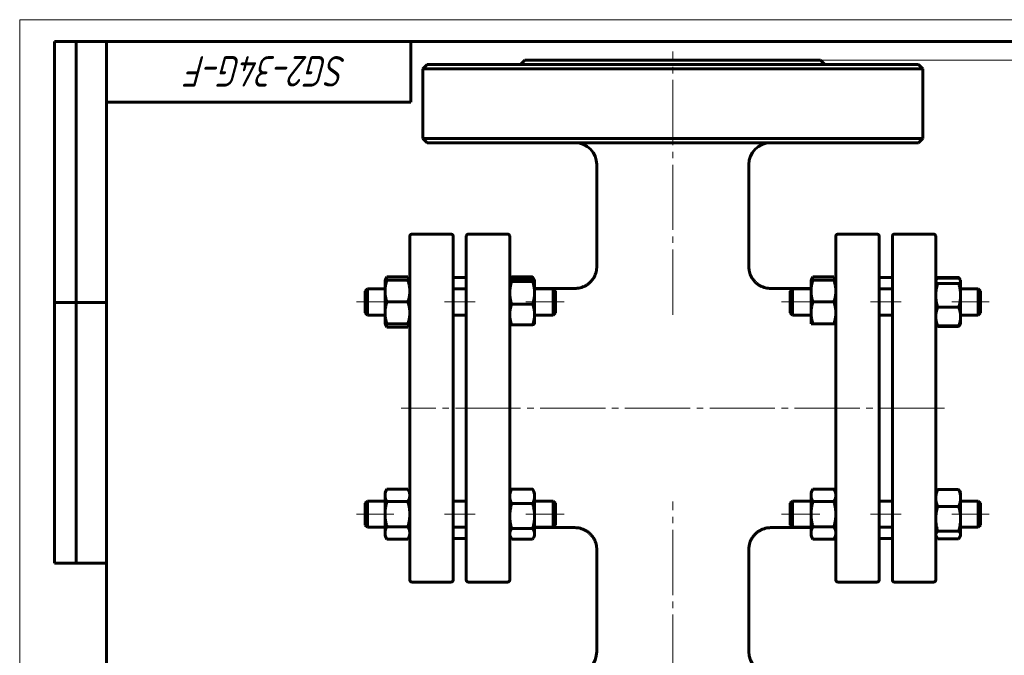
# Model space of a CAD drawing. Header units: millimetres. Extents: x 0 to 420, y 0 to 297.
# Tile 4 of 5: x 0 to 226, y 151 to 297. Entities that reach past the tile are written whole.
import ezdxf

# ---------------------------------------------------------------- set-up
doc = ezdxf.new("R2010")
doc.units = ezdxf.units.MM
for name, pattern in [('K5LT_AXLED', [19.5, 15, -1.5, 1.5, -1.5]), ('K5LT_BASIC', [0]), ('K5LT_THIN', [0])]:
    doc.linetypes.add(name, pattern=pattern)
doc.layers.add('Системный слой', color=7, linetype='Continuous')
doc.layers.add('Системный слой (1)', color=7, linetype='Continuous', true_color=0x6c6c6c)
doc.styles.add('KDIMTEXTSTYLE', font='GOST_AU.SHX', dxfattribs={"width": 0.96, "oblique": 15, "height": 5})
doc.styles.add('KTEXTSTYLE', font='GOST_AU.SHX', dxfattribs={"width": 0.96, "height": 5})
doc.dimstyles.new('KDIMSTYLE (1.00)', dxfattribs={"dimtxt": 5, "dimasz": 1, "dimexe": 2, "dimexo": 0, "dimgap": 1, "dimtad": 1, "dimtxsty": 'KDIMTEXTSTYLE', "dimsah": 1, "dimcen": 0, "dimdle": 1, "dimadec": 0, "dimazin": 0, "dimtfac": 0.667, "dimtmove": 0, "dimatfit": 3, "dimfxl": 1, "dimtvp": 1, "dimtolj": 1, "dimtzin": 0, "dimarcsym": 0})

# ---------------------------------------------------------------- blocks, each defined once
blk = doc.blocks.new('U0')
at = {"layer": 'Системный слой (1)', "linetype": 'K5LT_BASIC', "lineweight": 60}
for p, q in [((118.44, 180.2), (127.74, 180.2)), ((172.74, 180.2), (182.04, 180.2))]:
    blk.add_line(p, q, dxfattribs=at)
blk = doc.blocks.new('U1')
at = {"layer": 'Системный слой (1)', "linetype": 'K5LT_BASIC', "lineweight": 60}
for p, q in [((113.18, 237.85), (113.08, 237.64)), ((113, 237.44), (112.92, 237.24)), ((113.08, 237.64), (113, 237.44))]:
    blk.add_line(p, q, dxfattribs=at)
blk = doc.blocks.new('U2')
at = {"layer": 'Системный слой (1)', "linetype": 'K5LT_BASIC', "lineweight": 60}
for p, q in [((118.09, 237.64), (117.99, 237.85)), ((118.17, 237.44), (118.09, 237.64)), ((118.25, 237.24), (118.17, 237.44))]:
    blk.add_line(p, q, dxfattribs=at)
blk = doc.blocks.new('U3')
at = {"layer": 'Системный слой (1)', "linetype": 'K5LT_BASIC', "lineweight": 60}
for p, q in [((84.14, 227.1), (84.22, 226.85)), ((84.22, 226.85), (84.34, 226.6)), ((84.34, 226.6), (84.48, 226.33))]:
    blk.add_line(p, q, dxfattribs=at)
blk = doc.blocks.new('U4')
at = {"layer": 'Системный слой (1)', "linetype": 'K5LT_BASIC', "lineweight": 60}
for p, q in [((84.48, 237.87), (84.34, 237.6)), ((84.22, 237.35), (84.14, 237.1)), ((84.34, 237.6), (84.22, 237.35))]:
    blk.add_line(p, q, dxfattribs=at)
blk = doc.blocks.new('U5')
at = {"layer": 'Системный слой (1)', "linetype": 'K5LT_BASIC', "lineweight": 60}
for p, q in [((89.29, 226.33), (89.43, 226.6)), ((89.43, 226.6), (89.55, 226.85)), ((89.55, 226.85), (89.63, 227.1))]:
    blk.add_line(p, q, dxfattribs=at)
blk = doc.blocks.new('U6')
at = {"layer": 'Системный слой (1)', "linetype": 'K5LT_BASIC', "lineweight": 60}
for p, q in [((89.43, 237.6), (89.29, 237.87)), ((89.55, 237.35), (89.43, 237.6)), ((89.63, 237.1), (89.55, 237.35))]:
    blk.add_line(p, q, dxfattribs=at)
blk = doc.blocks.new('U7')
at = {"layer": 'Системный слой (1)', "linetype": 'K5LT_BASIC', "lineweight": 60}
for p, q in [((117.99, 177.56), (118.04, 177.64)), ((118.04, 177.64), (118.09, 177.72)), ((118.09, 177.72), (118.14, 177.8)), ((118.14, 177.8), (118.31, 178.13)), ((118.31, 178.13), (118.4, 178.46)), ((118.4, 178.46), (118.44, 178.77))]:
    blk.add_line(p, q, dxfattribs=at)
blk = doc.blocks.new('U8')
at = {"layer": 'Системный слой (1)', "linetype": 'K5LT_BASIC', "lineweight": 60}
for p, q in [((112.74, 178.77), (112.77, 178.46)), ((112.77, 178.46), (112.87, 178.13)), ((112.87, 178.13), (113.03, 177.8)), ((113.03, 177.8), (113.08, 177.72)), ((113.08, 177.72), (113.13, 177.64)), ((113.13, 177.64), (113.18, 177.56))]:
    blk.add_line(p, q, dxfattribs=at)
blk = doc.blocks.new('U9')
at = {"layer": 'Системный слой (1)', "linetype": 'K5LT_BASIC', "lineweight": 60}
for p, q in [((211.13, 237.6), (211.1, 237.54)), ((211.15, 237.67), (211.13, 237.6)), ((211.18, 237.74), (211.15, 237.67))]:
    blk.add_line(p, q, dxfattribs=at)
blk = doc.blocks.new('U10')
at = {"layer": 'Системный слой (1)', "linetype": 'K5LT_BASIC', "lineweight": 60}
for p, q in [((210.84, 226.93), (210.85, 226.9)), ((210.85, 226.9), (210.86, 226.88)), ((210.86, 226.88), (210.88, 226.85)), ((210.88, 226.85), (210.96, 226.73)), ((210.96, 226.73), (211.06, 226.6)), ((211.06, 226.6), (211.18, 226.46))]:
    blk.add_line(p, q, dxfattribs=at)
blk = doc.blocks.new('U11')
at = {"layer": 'Системный слой (1)', "linetype": 'K5LT_BASIC', "lineweight": 60}
for p, q in [((215.99, 226.46), (216.11, 226.6)), ((216.11, 226.6), (216.21, 226.73)), ((216.21, 226.73), (216.29, 226.85)), ((216.29, 226.85), (216.31, 226.88)), ((216.31, 226.88), (216.32, 226.9)), ((216.32, 226.9), (216.33, 226.93))]:
    blk.add_line(p, q, dxfattribs=at)
blk = doc.blocks.new('U12')
at = {"layer": 'Системный слой (1)', "linetype": 'K5LT_BASIC', "lineweight": 60}
for p, q in [((216.02, 237.67), (215.99, 237.74)), ((216.05, 237.6), (216.02, 237.67)), ((216.07, 237.54), (216.05, 237.6))]:
    blk.add_line(p, q, dxfattribs=at)
blk = doc.blocks.new('U13')
at = {"layer": 'Системный слой (1)', "linetype": 'K5LT_BASIC', "lineweight": 60}
for p, q in [((215.99, 177.67), (216.11, 177.81)), ((216.11, 177.81), (216.21, 177.94)), ((216.21, 177.94), (216.29, 178.06)), ((216.29, 178.06), (216.37, 178.22)), ((216.37, 178.22), (216.42, 178.38)), ((216.42, 178.38), (216.44, 178.54))]:
    blk.add_line(p, q, dxfattribs=at)
blk = doc.blocks.new('U14')
at = {"layer": 'Системный слой (1)', "linetype": 'K5LT_BASIC', "lineweight": 60}
for p, q in [((210.74, 178.54), (210.75, 178.38)), ((210.75, 178.38), (210.8, 178.22)), ((210.8, 178.22), (210.88, 178.06)), ((210.88, 178.06), (210.96, 177.94)), ((210.96, 177.94), (211.06, 177.81)), ((211.06, 177.81), (211.18, 177.67))]:
    blk.add_line(p, q, dxfattribs=at)
blk = doc.blocks.new('U15')
at = {"layer": 'Системный слой (1)', "linetype": 'K5LT_BASIC', "lineweight": 60}
for p, q in [((216.15, 237.47), (215.99, 237.6)), ((216.28, 237.34), (216.15, 237.47)), ((216.37, 237.22), (216.28, 237.34)), ((216.4, 237.14), (216.37, 237.22)), ((216.43, 237.06), (216.4, 237.14)), ((216.44, 236.98), (216.43, 237.06))]:
    blk.add_line(p, q, dxfattribs=at)
blk = doc.blocks.new('U16')
at = {"layer": 'Системный слой (1)', "linetype": 'K5LT_BASIC', "lineweight": 60}
for p, q in [((210.77, 237.14), (210.74, 237.06)), ((210.74, 237.06), (210.74, 236.98)), ((210.8, 237.22), (210.77, 237.14)), ((210.89, 237.34), (210.8, 237.22)), ((211.02, 237.47), (210.89, 237.34)), ((211.18, 237.6), (211.02, 237.47))]:
    blk.add_line(p, q, dxfattribs=at)
blk = doc.blocks.new('U17')
at = {"layer": 'Системный слой (1)', "linetype": 'K5LT_BASIC', "lineweight": 60}
for p, q in [((118.44, 235.2), (127.74, 235.2)), ((172.74, 235.2), (182.04, 235.2))]:
    blk.add_line(p, q, dxfattribs=at)
blk = doc.blocks.new('U18')
at = {"layer": 'Системный слой (1)', "linetype": 'K5LT_BASIC', "lineweight": 60}
for p, q in [((182.48, 237.87), (182.34, 237.6)), ((182.22, 237.35), (182.14, 237.1)), ((182.34, 237.6), (182.22, 237.35))]:
    blk.add_line(p, q, dxfattribs=at)
blk = doc.blocks.new('U19')
at = {"layer": 'Системный слой (1)', "linetype": 'K5LT_BASIC', "lineweight": 60}
for p, q in [((187.43, 237.6), (187.29, 237.87)), ((187.55, 237.35), (187.43, 237.6)), ((187.63, 237.1), (187.55, 237.35))]:
    blk.add_line(p, q, dxfattribs=at)
blk = doc.blocks.new('U20')
at = {"layer": 'Системный слой (1)', "linetype": 'K5LT_BASIC', "lineweight": 60}
for p, q in [((118.21, 237.26), (117.99, 237.34)), ((118.35, 237.19), (118.21, 237.26)), ((118.42, 237.12), (118.35, 237.19)), ((118.43, 237.11), (118.42, 237.12)), ((118.43, 237.09), (118.43, 237.11)), ((118.44, 237.08), (118.43, 237.09))]:
    blk.add_line(p, q, dxfattribs=at)
blk = doc.blocks.new('U21')
at = {"layer": 'Системный слой (1)', "linetype": 'K5LT_BASIC', "lineweight": 60}
for p, q in [((112.75, 237.12), (112.74, 237.11)), ((112.74, 237.11), (112.74, 237.09)), ((112.74, 237.09), (112.74, 237.08)), ((112.82, 237.19), (112.75, 237.12)), ((112.96, 237.26), (112.82, 237.19)), ((113.18, 237.34), (112.96, 237.26))]:
    blk.add_line(p, q, dxfattribs=at)
blk = doc.blocks.new('D0')
at = {"layer": 'Системный слой (1)'}
for points in [[(251.71, 282.7), (251.05, 287.7), (250.39, 282.7), (251.05, 283.2)], [(251.05, 127.7), (251.71, 132.7), (251.05, 132.2), (250.39, 132.7)]]:
    blk.add_hatch(color=256, dxfattribs=at).paths.add_polyline_path(points)
at = {"layer": 'Системный слой (1)', "linetype": 'K5LT_THIN', "lineweight": 18}
for p, q in [((150.24, 287.7), (253.05, 287.7)), ((250.39, 282.7), (251.05, 287.7)), ((251.05, 287.7), (251.71, 282.7)), ((251.05, 283.2), (250.39, 282.7)), ((251.71, 282.7), (251.05, 283.2)), ((251.05, 127.7), (250.39, 132.7)), ((250.39, 132.7), (251.05, 132.2)), ((251.05, 132.2), (251.71, 132.7)), ((251.71, 132.7), (251.05, 127.7)), ((150.24, 127.7), (253.05, 127.7))]:
    blk.add_line(p, q, dxfattribs=at)
blk.add_wipeout([(250.05, 202.49), (242.67, 202.49), (242.67, 212.5), (250.05, 212.5)]).dxf.layer = 'Системный слой (1)'
blk.add_line((251.05, 287.7), (251.05, 127.7), dxfattribs=at)
at = {"layer": 'Системный слой (1)', "insert": (243.46, 202.49), "char_height": 5, "attachment_point": 1, "rotation": 90, "style": 'KTEXTSTYLE'}
blk.add_mtext('\\H5.0;\\W1.000;\\Q15;\\Q15;\\W0.960;160', dxfattribs=at)
blk = doc.blocks.new('KDIMARROW_01')
at = {"layer": 'Системный слой'}
blk.add_hatch(color=0, dxfattribs=at).paths.add_polyline_path([(-5, -0.66), (0, 0), (-5, 0.66), (-4.5, 0)])
at = {"layer": 'Системный слой', "color": 0, "linetype": 'K5LT_THIN', "lineweight": 18}
for p, q in [((-4.5, 0), (-5, 0.66)), ((-5, 0.66), (0, 0)), ((0, 0), (-5, -0.66)), ((-5, -0.66), (-4.5, 0))]:
    blk.add_line(p, q, dxfattribs=at)
at = {"layer": 'Системный слой (1)', "color": 0, "linetype": 'K5LT_THIN', "lineweight": 18}
blk.add_line((323.52, 207.7), (322.52, 207.7), dxfattribs=at)
blk = doc.blocks.new('U68')
at = {"linetype": 'K5LT_THIN', "lineweight": 18}
for p, q in [((0, 0), (0, 297)), ((0, 297), (420, 297))]:
    blk.add_line(p, q, dxfattribs=at)
at = {"linetype": 'K5LT_BASIC', "lineweight": 60}
for p, q in [((8, 172), (8, 292)), ((20, 292), (8, 292)), ((13, 172), (13, 292)), ((20, 5), (20, 292)), ((20, 292), (415, 292)), ((90, 292), (90, 278)), ((90, 278), (20, 278)), ((20, 232), (8, 232)), ((20, 172), (8, 172))]:
    blk.add_line(p, q, dxfattribs=at)
at = {"insert": (75.26, 281.64), "char_height": 7, "attachment_point": 1, "rotation": 180, "style": 'KTEXTSTYLE'}
blk.add_mtext('\\H5.0;\\W1.000;\\Q15;\\Q15;\\W0.960;\\H7.00;SG2-34G-F', dxfattribs=at)

msp = doc.modelspace()

# ---------------------------------------------------------------- linework, layer by layer
at = {"layer": 'Системный слой (1)', "linetype": 'K5LT_BASIC', "lineweight": 60}
for p, q in [((116.236, 287.704), (115.236, 286.704)), ((116.236, 287.704), (184.236, 287.704)), ((184.236, 287.704), (185.236, 286.704)), ((93.736, 286.704), (92.736, 285.704)), ((92.736, 285.704), (207.736, 285.704)), ((92.736, 269.704), (92.736, 285.704)), ((206.736, 286.704), (93.736, 286.704)), ((206.736, 286.704), (207.736, 285.704)), ((207.736, 269.704), (207.736, 285.704)), ((93.736, 268.704), (92.736, 269.704)), ((207.736, 269.704), (92.736, 269.704)), ((206.736, 268.704), (207.736, 269.704)), ((93.736, 268.704), (206.736, 268.704)), ((132.736, 240.204), (132.736, 263.704)), ((167.735, 240.204), (167.736, 263.704)), ((89.736, 235.635), (89.736, 247.204)), ((90.236, 247.704), (99.236, 247.704)), ((99.736, 247.204), (99.736, 168.204)), ((102.736, 168.204), (102.736, 247.204)), ((112.236, 247.704), (103.236, 247.704)), ((112.736, 247.204), (112.736, 235.635)), ((187.736, 247.204), (187.736, 235.635)), ((197.236, 247.704), (188.236, 247.704)), ((197.736, 168.204), (197.736, 247.204)), ((200.736, 247.204), (200.736, 168.204)), ((201.236, 247.704), (210.236, 247.704)), ((210.736, 235.635), (210.736, 247.204)), ((167.735, 240.204), (167.735, 240.204)), ((84.036, 237.099), (84.482, 237.873)), ((84.482, 237.873), (89.289, 237.873)), ((89.736, 237.099), (89.289, 237.873)), ((113.182, 237.85), (117.989, 237.85)), ((182.036, 237.099), (182.482, 237.873)), ((182.482, 237.873), (187.289, 237.873)), ((187.736, 237.099), (187.289, 237.873)), ((84.036, 234.599), (84.036, 237.099)), ((84.036, 237.099), (84.482, 237.099)), ((84.482, 237.099), (89.289, 237.099)), ((89.289, 237.099), (89.736, 237.099)), ((89.736, 179.773), (89.736, 235.635)), ((99.736, 237.704), (102.736, 237.704)), ((112.736, 237.099), (112.747, 237.119)), ((112.736, 235.635), (112.736, 179.773)), ((112.747, 237.119), (113.03, 237.61)), ((113.182, 237.338), (117.989, 237.338)), ((113.182, 236.821), (117.989, 236.821)), ((118.424, 237.119), (118.141, 237.61)), ((118.436, 237.099), (118.423, 237.121)), ((118.436, 237.099), (118.436, 237.079)), ((118.436, 237.079), (118.436, 234.202)), ((182.036, 234.599), (182.036, 237.099)), ((182.036, 237.099), (182.482, 237.099)), ((182.482, 237.099), (187.289, 237.099)), ((187.289, 237.099), (187.736, 237.099)), ((187.736, 235.635), (187.736, 179.773)), ((197.736, 237.704), (200.736, 237.704)), ((210.736, 237.099), (210.804, 237.218)), ((210.736, 179.773), (210.736, 235.635)), ((210.804, 237.218), (210.878, 237.346)), ((211.182, 237.739), (215.989, 237.739)), ((211.182, 237.601), (215.989, 237.601)), ((211.182, 236.366), (215.989, 236.366)), ((216.367, 237.218), (216.293, 237.346)), ((216.436, 237.099), (216.367, 237.218)), ((216.436, 237.099), (216.436, 236.983)), ((216.436, 236.983), (216.436, 233.615)), ((79.486, 234.599), (79.986, 235.099)), ((79.486, 229.599), (79.486, 234.599)), ((79.986, 235.099), (79.986, 229.099)), ((79.986, 235.099), (84.036, 235.099)), ((84.036, 229.599), (84.036, 234.599)), ((99.736, 235.099), (102.736, 235.099)), ((118.436, 235.099), (122.736, 235.099)), ((118.436, 234.202), (118.436, 229.222)), ((123.236, 234.599), (122.736, 235.099)), ((122.736, 229.099), (122.736, 235.099)), ((123.236, 234.599), (123.236, 229.599)), ((127.736, 235.204), (127.736, 235.204)), ((172.735, 235.204), (172.735, 235.204)), ((177.236, 234.599), (177.736, 235.099)), ((177.236, 234.599), (177.236, 229.599)), ((177.736, 229.099), (177.736, 235.099)), ((177.736, 235.099), (182.036, 235.099)), ((182.036, 229.599), (182.036, 234.599)), ((197.736, 235.099), (200.736, 235.099)), ((216.436, 235.099), (220.486, 235.099)), ((216.436, 233.615), (216.436, 228.731)), ((220.486, 235.099), (220.486, 229.099)), ((220.986, 234.599), (220.486, 235.099)), ((220.986, 229.599), (220.986, 234.599)), ((84.482, 232.099), (89.289, 232.099)), ((113.182, 231.582), (117.989, 231.582)), ((182.482, 232.099), (187.289, 232.099)), ((79.486, 229.599), (79.986, 229.099)), ((79.986, 229.099), (84.036, 229.099)), ((84.036, 227.099), (84.036, 229.599)), ((99.736, 229.099), (102.736, 229.099)), ((118.436, 229.222), (118.436, 227.099)), ((118.436, 229.099), (122.736, 229.099)), ((123.236, 229.599), (122.736, 229.099)), ((177.236, 229.599), (177.736, 229.099)), ((177.736, 229.099), (182.036, 229.099)), ((182.036, 227.099), (182.036, 229.599)), ((197.736, 229.099), (200.736, 229.099)), ((211.182, 230.864), (215.989, 230.864)), ((216.436, 229.099), (220.486, 229.099)), ((220.986, 229.599), (220.486, 229.099)), ((84.482, 227.099), (84.036, 227.099)), ((84.036, 227.099), (84.482, 226.326)), ((84.482, 227.099), (89.289, 227.099)), ((89.736, 227.099), (89.289, 227.099)), ((89.736, 227.099), (89.289, 226.326)), ((112.736, 227.099), (112.747, 227.079)), ((113.182, 226.861), (117.989, 226.861)), ((118.436, 227.099), (118.423, 227.078)), ((182.482, 227.099), (182.036, 227.099)), ((182.482, 227.099), (187.289, 227.099)), ((187.736, 227.099), (187.289, 227.099)), ((210.736, 227.099), (210.804, 226.981)), ((210.804, 226.981), (210.878, 226.852)), ((211.182, 226.597), (215.989, 226.597)), ((216.367, 226.981), (216.293, 226.852)), ((216.436, 227.099), (216.367, 226.981)), ((216.436, 228.731), (216.436, 227.099)), ((84.482, 226.326), (89.289, 226.326)), ((211.182, 226.459), (215.989, 226.459)), ((84.036, 188.309), (84.482, 189.082)), ((84.036, 187.639), (84.036, 188.309)), ((84.482, 189.082), (89.289, 189.082)), ((89.736, 188.309), (89.289, 189.082)), ((112.736, 188.309), (113.03, 188.82)), ((113.182, 189.059), (117.989, 189.059)), ((118.436, 188.309), (118.141, 188.82)), ((118.436, 188.309), (118.436, 187.398)), ((182.036, 188.309), (182.482, 189.082)), ((182.036, 187.639), (182.036, 188.309)), ((182.482, 189.082), (187.289, 189.082)), ((187.736, 188.309), (187.289, 189.082)), ((210.736, 188.309), (210.878, 188.556)), ((211.182, 188.949), (215.989, 188.949)), ((216.436, 188.309), (216.293, 188.556)), ((216.436, 188.309), (216.436, 187.004)), ((79.486, 185.809), (79.986, 186.309)), ((79.486, 180.809), (79.486, 185.809)), ((79.986, 186.309), (79.986, 180.309)), ((79.986, 186.309), (84.036, 186.309)), ((84.036, 183.309), (84.036, 187.639)), ((84.482, 186.196), (89.289, 186.196)), ((99.736, 186.309), (102.736, 186.309)), ((113.182, 185.736), (117.989, 185.736)), ((118.436, 187.398), (118.436, 182.861)), ((118.436, 186.309), (122.736, 186.309)), ((123.236, 185.809), (122.736, 186.309)), ((122.736, 180.309), (122.736, 186.309)), ((123.236, 185.809), (123.236, 180.809)), ((177.236, 185.809), (177.736, 186.309)), ((177.236, 185.809), (177.236, 180.809)), ((177.736, 186.309), (182.036, 186.309)), ((177.736, 180.309), (177.736, 186.309)), ((182.036, 183.309), (182.036, 187.639)), ((182.482, 186.196), (187.289, 186.196)), ((197.736, 186.309), (200.736, 186.309)), ((216.436, 187.004), (216.436, 182.239)), ((216.436, 186.309), (220.486, 186.309)), ((220.486, 186.309), (220.486, 180.309)), ((220.986, 185.809), (220.486, 186.309)), ((220.986, 180.809), (220.986, 185.809)), ((211.182, 185.059), (215.989, 185.059)), ((84.036, 178.979), (84.036, 183.309)), ((118.436, 182.861), (118.436, 178.772)), ((182.036, 178.979), (182.036, 183.309)), ((216.436, 182.239), (216.436, 178.544)), ((79.486, 180.809), (79.986, 180.309)), ((79.986, 180.309), (84.036, 180.309)), ((84.036, 178.309), (84.036, 178.979)), ((84.482, 180.422), (89.289, 180.422)), ((89.736, 168.204), (89.736, 179.773)), ((99.736, 180.309), (102.736, 180.309)), ((112.736, 179.773), (112.736, 168.204)), ((113.182, 179.986), (117.989, 179.986)), ((118.436, 180.309), (122.736, 180.309)), ((123.236, 180.809), (122.736, 180.309)), ((177.236, 180.809), (177.736, 180.309)), ((177.736, 180.309), (182.036, 180.309)), ((182.036, 178.309), (182.036, 178.979)), ((182.482, 180.422), (187.289, 180.422)), ((187.736, 179.773), (187.736, 168.204)), ((197.736, 180.309), (200.736, 180.309)), ((210.736, 168.204), (210.736, 179.773)), ((211.182, 179.419), (215.989, 179.419)), ((216.436, 180.309), (220.486, 180.309)), ((220.986, 180.809), (220.486, 180.309)), ((84.036, 178.309), (84.482, 177.535)), ((84.482, 177.535), (89.289, 177.535)), ((89.736, 178.309), (89.289, 177.535)), ((99.736, 177.704), (102.736, 177.704)), ((112.736, 178.309), (113.03, 177.798)), ((113.182, 177.559), (117.989, 177.559)), ((118.436, 178.309), (118.141, 177.798)), ((118.436, 178.772), (118.436, 178.309)), ((182.036, 178.309), (182.482, 177.535)), ((182.482, 177.535), (187.289, 177.535)), ((187.736, 178.309), (187.289, 177.535)), ((197.736, 177.704), (200.736, 177.704)), ((210.736, 178.309), (210.878, 178.062)), ((211.182, 177.669), (215.989, 177.669)), ((216.436, 178.309), (216.293, 178.062)), ((216.436, 178.544), (216.436, 178.309)), ((132.736, 151.704), (132.735, 175.204)), ((167.736, 151.704), (167.736, 175.204)), ((90.236, 167.704), (99.236, 167.704)), ((112.236, 167.704), (103.236, 167.704)), ((197.236, 167.704), (188.236, 167.704)), ((201.236, 167.704), (210.236, 167.704))]:
    msp.add_line(p, q, dxfattribs=at)
at = {"layer": 'Системный слой (1)', "linetype": 'K5LT_AXLED', "lineweight": 18}
for p, q in [((86.036, 232.099), (77.486, 232.099)), ((104.736, 232.099), (97.736, 232.099)), ((125.236, 232.099), (116.436, 232.099)), ((86.036, 183.309), (77.486, 183.309)), ((104.736, 183.309), (97.736, 183.309)), ((125.236, 183.309), (116.436, 183.309))]:
    msp.add_line(p, q, dxfattribs=at)
at = {"layer": 'Системный слой (1)', "linetype": 'K5LT_BASIC', "lineweight": 60}
for centre, radius, start, end in [((127.736, 263.704), 5, 0, 90), ((172.736, 263.704), 5, 90, 180), ((90.236, 247.204), 0.5, 90, 180), ((99.236, 247.204), 0.5, 0, 90), ((103.236, 247.204), 0.5, 90, 180), ((112.236, 247.204), 0.5, 0, 90), ((188.236, 247.204), 0.5, 90, 180), ((197.236, 247.204), 0.5, 0, 90), ((201.236, 247.204), 0.5, 90, 180), ((210.236, 247.204), 0.5, 0, 90), ((114.736, 237.204), 2, 180, 182.87874), ((185.736, 237.204), 2, 356.99587, 0), ((114.736, 178.204), 2, 177.12126, 180), ((185.736, 178.204), 2, 0, 2.87874), ((90.236, 168.204), 0.5, 180, 270), ((99.236, 168.204), 0.5, 270, 0), ((103.236, 168.204), 0.5, 180, 270), ((112.236, 168.204), 0.5, 270, 0), ((188.236, 168.204), 0.5, 180, 270), ((197.236, 168.204), 0.5, 270, 0), ((201.236, 168.204), 0.5, 180, 270), ((210.236, 168.204), 0.5, 270, 0), ((127.736, 151.704), 5, 270, 0), ((172.736, 151.704), 5, 180, 270)]:
    msp.add_arc(centre, radius, start, end, dxfattribs=at)
for points, knots in [([(132.736, 240.204), (132.736, 240.202), (132.736, 240.2), (132.736, 240.195), (132.736, 240.192), (132.736, 240.185), (132.736, 240.18), (132.736, 240.165), (132.736, 240.155), (132.735, 240.127), (132.735, 240.109), (132.734, 240.054), (132.732, 240.017), (132.728, 239.91), (132.723, 239.839), (132.704, 239.63), (132.686, 239.493), (132.626, 239.142), (132.575, 238.93), (132.445, 238.513), (132.367, 238.309), (132.186, 237.916), (132.083, 237.727), (131.866, 237.381), (131.753, 237.222), (131.494, 236.901), (131.346, 236.739), (131.032, 236.439), (130.866, 236.3), (130.524, 236.05), (130.348, 235.938), (129.971, 235.729), (129.769, 235.634), (129.353, 235.47), (129.138, 235.402), (128.703, 235.295), (128.483, 235.256), (128.087, 235.213), (127.911, 235.204), (127.736, 235.204)], [0, 0, 0, 0, 0.0139293, 0.0139293, 0.0348233, 0.0348233, 0.0731289, 0.0731289, 0.1462578, 0.1462578, 0.2890332, 0.2890332, 0.5676195, 0.5676195, 1.1108627, 1.1108627, 2.1694908, 2.1694908, 3.8341215, 3.8341215, 5.500176, 5.500176, 7.1403676, 7.1403676, 8.6252032, 8.6252032, 10.2960274, 10.2960274, 11.9420989, 11.9420989, 13.5356029, 13.5356029, 15.2362063, 15.2362063, 16.9539602, 16.9539602, 18.6575658, 18.6575658, 19.9991295, 19.9991295, 19.9991295, 19.9991295]), ([(167.735, 240.204), (167.735, 240.202), (167.735, 240.2), (167.735, 240.195), (167.735, 240.192), (167.735, 240.185), (167.735, 240.18), (167.735, 240.165), (167.735, 240.155), (167.736, 240.127), (167.736, 240.109), (167.737, 240.054), (167.739, 240.017), (167.743, 239.91), (167.748, 239.839), (167.767, 239.63), (167.785, 239.493), (167.845, 239.142), (167.896, 238.93), (168.026, 238.513), (168.104, 238.309), (168.285, 237.916), (168.388, 237.727), (168.605, 237.381), (168.718, 237.222), (168.977, 236.901), (169.125, 236.739), (169.439, 236.439), (169.605, 236.3), (169.947, 236.05), (170.123, 235.938), (170.5, 235.729), (170.702, 235.634), (171.118, 235.47), (171.333, 235.402), (171.768, 235.295), (171.988, 235.256), (172.384, 235.213), (172.56, 235.204), (172.735, 235.204)], [0, 0, 0, 0, 0.0139293, 0.0139293, 0.0348233, 0.0348233, 0.0731289, 0.0731289, 0.1462578, 0.1462578, 0.2890332, 0.2890332, 0.5676195, 0.5676195, 1.1108627, 1.1108627, 2.1694908, 2.1694908, 3.8341215, 3.8341215, 5.500176, 5.500176, 7.1403676, 7.1403676, 8.6252032, 8.6252032, 10.2960274, 10.2960274, 11.942099, 11.942099, 13.535603, 13.535603, 15.2362063, 15.2362063, 16.9539603, 16.9539603, 18.6575658, 18.6575658, 19.9991295, 19.9991295, 19.9991295, 19.9991295]), ([(132.735, 175.204), (132.735, 175.206), (132.735, 175.208), (132.735, 175.212), (132.735, 175.215), (132.735, 175.223), (132.735, 175.228), (132.735, 175.242), (132.735, 175.252), (132.735, 175.28), (132.734, 175.299), (132.733, 175.354), (132.732, 175.39), (132.727, 175.498), (132.722, 175.569), (132.704, 175.777), (132.686, 175.915), (132.625, 176.266), (132.574, 176.478), (132.445, 176.895), (132.367, 177.099), (132.186, 177.491), (132.083, 177.68), (131.866, 178.027), (131.753, 178.185), (131.495, 178.507), (131.347, 178.668), (131.033, 178.968), (130.868, 179.107), (130.526, 179.357), (130.35, 179.469), (129.973, 179.678), (129.771, 179.773), (129.355, 179.936), (129.14, 180.005), (128.705, 180.112), (128.485, 180.151), (128.088, 180.194), (127.911, 180.204), (127.735, 180.204)], [0, 0, 0, 0, 0.0139303, 0.0139303, 0.0348258, 0.0348258, 0.0731341, 0.0731341, 0.1462682, 0.1462682, 0.2890538, 0.2890538, 0.5676599, 0.5676599, 1.1109419, 1.1109419, 2.1696455, 2.1696455, 3.8343408, 3.8343408, 5.5000312, 5.5000312, 7.1394988, 7.1394988, 8.6231836, 8.6231836, 10.2927015, 10.2927015, 11.9370655, 11.9370655, 13.5284545, 13.5284545, 15.228063, 15.228063, 16.9462299, 16.9462299, 18.6515986, 18.6515986, 19.9991296, 19.9991296, 19.9991296, 19.9991296]), ([(167.736, 175.204), (167.736, 175.206), (167.736, 175.208), (167.736, 175.212), (167.736, 175.215), (167.736, 175.223), (167.736, 175.228), (167.736, 175.242), (167.736, 175.252), (167.736, 175.28), (167.737, 175.299), (167.738, 175.354), (167.739, 175.39), (167.744, 175.498), (167.749, 175.569), (167.767, 175.777), (167.785, 175.915), (167.846, 176.266), (167.897, 176.478), (168.026, 176.895), (168.104, 177.099), (168.285, 177.491), (168.388, 177.68), (168.605, 178.027), (168.718, 178.185), (168.976, 178.507), (169.124, 178.668), (169.438, 178.968), (169.603, 179.107), (169.945, 179.357), (170.121, 179.469), (170.498, 179.678), (170.7, 179.773), (171.116, 179.936), (171.331, 180.005), (171.766, 180.112), (171.986, 180.151), (172.383, 180.194), (172.56, 180.204), (172.736, 180.204)], [0, 0, 0, 0, 0.0139303, 0.0139303, 0.0348258, 0.0348258, 0.0731341, 0.0731341, 0.1462682, 0.1462682, 0.2890538, 0.2890538, 0.5676599, 0.5676599, 1.1109419, 1.1109419, 2.1696455, 2.1696455, 3.8343408, 3.8343408, 5.5000312, 5.5000312, 7.1394988, 7.1394988, 8.6231837, 8.6231837, 10.2927015, 10.2927015, 11.9370655, 11.9370655, 13.5284546, 13.5284546, 15.228063, 15.228063, 16.94623, 16.94623, 18.6515986, 18.6515986, 19.9991296, 19.9991296, 19.9991296, 19.9991296])]:
    msp.add_open_spline(points, degree=3, knots=knots, dxfattribs=at)
for points, weights in [([(113.03, 237.61), (113.098, 237.727), (113.182, 237.85)], [1.01133977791, 1.00693820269, 1]), ([(117.989, 237.85), (118.073, 237.727), (118.141, 237.61)], [1, 1.00693846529, 1.01134011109]), ([(84.482, 237.099), (84.036, 235.76), (84.036, 234.599)], [1, 1.0379548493, 1]), ([(89.736, 234.599), (89.736, 235.76), (89.289, 237.099)], [1, 1.0379548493, 1]), ([(112.736, 237.079), (112.736, 236.959), (113.182, 236.821)], [1, 1.0379548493, 1]), ([(113.182, 236.821), (112.736, 235.417), (112.736, 234.202)], [1, 1.0379548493, 1]), ([(117.989, 236.821), (118.436, 236.959), (118.436, 237.079)], [1, 1.0379548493, 1]), ([(118.436, 234.202), (118.436, 235.417), (117.989, 236.821)], [1, 1.0379548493, 1]), ([(182.482, 237.099), (182.036, 235.76), (182.036, 234.599)], [1, 1.0379548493, 1]), ([(187.736, 234.599), (187.736, 235.76), (187.289, 237.099)], [1, 1.0379548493, 1]), ([(210.736, 236.983), (210.736, 236.697), (211.182, 236.366)], [1, 1.0379548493, 1]), ([(211.182, 236.366), (210.736, 234.892), (210.736, 233.615)], [1, 1.0379548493, 1]), ([(210.878, 237.346), (210.986, 237.533), (211.182, 237.739)], [1.01860377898, 1.01631456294, 1]), ([(215.989, 237.739), (216.185, 237.533), (216.293, 237.346)], [1, 1.01631493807, 1.01860388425]), ([(215.989, 236.366), (216.436, 236.697), (216.436, 236.983)], [1, 1.0379548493, 1]), ([(216.436, 233.615), (216.436, 234.892), (215.989, 236.366)], [1, 1.0379548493, 1]), ([(84.036, 234.599), (84.036, 233.439), (84.482, 232.099)], [1, 1.0379548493, 1]), ([(89.289, 232.099), (89.736, 233.439), (89.736, 234.599)], [1, 1.0379548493, 1]), ([(112.736, 234.202), (112.736, 232.986), (113.182, 231.582)], [1, 1.0379548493, 1]), ([(117.989, 231.582), (118.436, 232.986), (118.436, 234.202)], [1, 1.0379548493, 1]), ([(182.036, 234.599), (182.036, 233.439), (182.482, 232.099)], [1, 1.0379548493, 1]), ([(187.289, 232.099), (187.736, 233.439), (187.736, 234.599)], [1, 1.0379548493, 1]), ([(210.736, 233.615), (210.736, 232.338), (211.182, 230.864)], [1, 1.0379548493, 1]), ([(215.989, 230.864), (216.436, 232.338), (216.436, 233.615)], [1, 1.0379548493, 1]), ([(84.482, 232.099), (84.036, 230.76), (84.036, 229.599)], [1, 1.0379548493, 1]), ([(89.736, 229.599), (89.736, 230.76), (89.289, 232.099)], [1, 1.0379548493, 1]), ([(113.182, 231.582), (112.736, 230.317), (112.736, 229.222)], [1, 1.0379548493, 1]), ([(118.436, 229.222), (118.436, 230.317), (117.989, 231.582)], [1, 1.0379548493, 1]), ([(182.482, 232.099), (182.036, 230.76), (182.036, 229.599)], [1, 1.0379548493, 1]), ([(187.736, 229.599), (187.736, 230.76), (187.289, 232.099)], [1, 1.0379548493, 1]), ([(84.036, 229.599), (84.036, 228.439), (84.482, 227.099)], [1, 1.0379548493, 1]), ([(89.289, 227.099), (89.736, 228.439), (89.736, 229.599)], [1, 1.0379548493, 1]), ([(112.736, 229.222), (112.736, 228.126), (113.182, 226.861)], [1, 1.0379548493, 1]), ([(117.989, 226.861), (118.436, 228.126), (118.436, 229.222)], [1, 1.0379548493, 1]), ([(182.036, 229.599), (182.036, 228.439), (182.482, 227.099)], [1, 1.0379548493, 1]), ([(187.289, 227.099), (187.736, 228.439), (187.736, 229.599)], [1, 1.0379548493, 1]), ([(211.182, 230.864), (210.736, 229.721), (210.736, 228.731)], [1, 1.0379548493, 1]), ([(216.436, 228.731), (216.436, 229.721), (215.989, 230.864)], [1, 1.0379548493, 1]), ([(113.182, 226.861), (112.806, 226.978), (112.747, 227.079)], [1, 1.03179679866, 1.01031785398]), ([(118.424, 227.079), (118.365, 226.978), (117.989, 226.861)], [1.01032046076, 1.03179486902, 1]), ([(210.736, 228.731), (210.736, 227.741), (211.182, 226.597)], [1, 1.0379548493, 1]), ([(211.182, 226.597), (210.908, 226.801), (210.804, 226.981)], [1, 1.02296238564, 1.01814064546]), ([(215.989, 226.597), (216.436, 227.741), (216.436, 228.731)], [1, 1.0379548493, 1]), ([(216.367, 226.981), (216.263, 226.801), (215.989, 226.597)], [1.01814052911, 1.02296266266, 1]), ([(84.482, 189.082), (84.036, 188.309), (84.036, 187.639)], [1, 1.0379548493, 1]), ([(89.736, 187.639), (89.736, 188.309), (89.289, 189.082)], [1, 1.0379548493, 1]), ([(113.182, 189.059), (112.736, 188.169), (112.736, 187.398)], [1, 1.0379548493, 1]), ([(113.03, 188.82), (113.098, 188.937), (113.182, 189.059)], [1.01133977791, 1.00693820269, 1]), ([(118.436, 187.398), (118.436, 188.169), (117.989, 189.059)], [1, 1.0379548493, 1]), ([(117.989, 189.059), (118.073, 188.937), (118.141, 188.82)], [1, 1.00693846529, 1.01134011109]), ([(182.482, 189.082), (182.036, 188.309), (182.036, 187.639)], [1, 1.0379548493, 1]), ([(187.736, 187.639), (187.736, 188.309), (187.289, 189.082)], [1, 1.0379548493, 1]), ([(211.182, 188.949), (210.736, 187.906), (210.736, 187.004)], [1, 1.0379548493, 1]), ([(210.878, 188.556), (210.986, 188.743), (211.182, 188.949)], [1.01860377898, 1.01631456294, 1]), ([(216.436, 187.004), (216.436, 187.906), (215.989, 188.949)], [1, 1.0379548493, 1]), ([(215.989, 188.949), (216.185, 188.743), (216.293, 188.556)], [1, 1.01631493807, 1.01860388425]), ([(84.036, 187.639), (84.036, 186.969), (84.482, 186.196)], [1, 1.0379548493, 1]), ([(84.482, 186.196), (84.036, 184.649), (84.036, 183.309)], [1, 1.0379548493, 1]), ([(89.289, 186.196), (89.736, 186.969), (89.736, 187.639)], [1, 1.0379548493, 1]), ([(89.736, 183.309), (89.736, 184.649), (89.289, 186.196)], [1, 1.0379548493, 1]), ([(112.736, 187.398), (112.736, 186.627), (113.182, 185.736)], [1, 1.0379548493, 1]), ([(113.182, 185.736), (112.736, 184.196), (112.736, 182.861)], [1, 1.0379548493, 1]), ([(117.989, 185.736), (118.436, 186.627), (118.436, 187.398)], [1, 1.0379548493, 1]), ([(118.436, 182.861), (118.436, 184.196), (117.989, 185.736)], [1, 1.0379548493, 1]), ([(182.036, 187.639), (182.036, 186.969), (182.482, 186.196)], [1, 1.0379548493, 1]), ([(182.482, 186.196), (182.036, 184.649), (182.036, 183.309)], [1, 1.0379548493, 1]), ([(187.289, 186.196), (187.736, 186.969), (187.736, 187.639)], [1, 1.0379548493, 1]), ([(187.736, 183.309), (187.736, 184.649), (187.289, 186.196)], [1, 1.0379548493, 1]), ([(210.736, 187.004), (210.736, 186.101), (211.182, 185.059)], [1, 1.0379548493, 1]), ([(215.989, 185.059), (216.436, 186.101), (216.436, 187.004)], [1, 1.0379548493, 1]), ([(211.182, 185.059), (210.736, 183.548), (210.736, 182.239)], [1, 1.0379548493, 1]), ([(216.436, 182.239), (216.436, 183.548), (215.989, 185.059)], [1, 1.0379548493, 1]), ([(84.036, 183.309), (84.036, 181.969), (84.482, 180.422)], [1, 1.0379548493, 1]), ([(89.289, 180.422), (89.736, 181.969), (89.736, 183.309)], [1, 1.0379548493, 1]), ([(112.736, 182.861), (112.736, 181.527), (113.182, 179.986)], [1, 1.0379548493, 1]), ([(117.989, 179.986), (118.436, 181.527), (118.436, 182.861)], [1, 1.0379548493, 1]), ([(182.036, 183.309), (182.036, 181.969), (182.482, 180.422)], [1, 1.0379548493, 1]), ([(187.289, 180.422), (187.736, 181.969), (187.736, 183.309)], [1, 1.0379548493, 1]), ([(210.736, 182.239), (210.736, 180.93), (211.182, 179.419)], [1, 1.0379548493, 1]), ([(215.989, 179.419), (216.436, 180.93), (216.436, 182.239)], [1, 1.0379548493, 1]), ([(84.482, 180.422), (84.036, 179.649), (84.036, 178.979)], [1, 1.0379548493, 1]), ([(84.036, 178.979), (84.036, 178.309), (84.482, 177.535)], [1, 1.0379548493, 1]), ([(89.736, 178.979), (89.736, 179.649), (89.289, 180.422)], [1, 1.0379548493, 1]), ([(89.289, 177.535), (89.736, 178.309), (89.736, 178.979)], [1, 1.0379548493, 1]), ([(113.182, 179.986), (112.736, 179.336), (112.736, 178.772)], [1, 1.0379548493, 1]), ([(118.436, 178.772), (118.436, 179.336), (117.989, 179.986)], [1, 1.0379548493, 1]), ([(182.482, 180.422), (182.036, 179.649), (182.036, 178.979)], [1, 1.0379548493, 1]), ([(182.036, 178.979), (182.036, 178.309), (182.482, 177.535)], [1, 1.0379548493, 1]), ([(187.736, 178.979), (187.736, 179.649), (187.289, 180.422)], [1, 1.0379548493, 1]), ([(187.289, 177.535), (187.736, 178.309), (187.736, 178.979)], [1, 1.0379548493, 1]), ([(211.182, 179.419), (210.736, 178.95), (210.736, 178.544)], [1, 1.0379548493, 1]), ([(216.436, 178.544), (216.436, 178.95), (215.989, 179.419)], [1, 1.0379548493, 1])]:
    msp.add_rational_spline(points, weights, degree=2, dxfattribs=at)

# ---------------------------------------------------------------- block references
at = {"layer": 'Системный слой (1)'}
for name in ['U4', 'U6', 'U1', 'U2', 'U18', 'U19', 'U21', 'U20', 'U16', 'U9', 'U12', 'U15', 'U17', 'U3', 'U5', 'U10', 'U11', 'U0', 'U8', 'U7', 'U14', 'U13']:
    msp.add_blockref(name, (0, 0), dxfattribs=at)

# ---------------------------------------------------------------- next in the draw order: dimensions: what is measured, and where the dimension line sits
dim = msp.add_linear_dim(base=(251.049, 287.704), p1=(150.236, 127.704), p2=(150.236, 287.704), angle=90, dimstyle='KDIMSTYLE (1.00)', override={"dimexo": 0, "dimpost": '\\H5.0;\\W0.960;\\Q15;<>', "dimblk1": 'KDIMARROW_01', "dimblk2": 'KDIMARROW_01', "dimse1": 0, "dimse2": 0, "dimtol": 1, "dimtp": 0, "dimtm": 0, "dimtdec": 5, "dimtolj": 1}, dxfattribs=at)
dim.commit()
dim.dimension.update_dxf_attribs({"geometry": 'D0', "text_midpoint": (251.049, 207.704), "dimtype": 160})

# ---------------------------------------------------------------- next in the draw order: linework, layer by layer
at = {"layer": 'Системный слой (1)', "linetype": 'K5LT_AXLED', "lineweight": 18}
for p, q in [((150.236, 229.156), (150.236, 289.704)), ((184.036, 232.099), (175.236, 232.099)), ((202.736, 232.099), (195.736, 232.099)), ((222.986, 232.099), (214.436, 232.099)), ((212.736, 207.704), (87.736, 207.704)), ((150.236, 125.704), (150.236, 186.252)), ((184.036, 183.309), (175.236, 183.309)), ((202.736, 183.309), (195.736, 183.309)), ((222.986, 183.309), (214.436, 183.309))]:
    msp.add_line(p, q, dxfattribs=at)

# ---------------------------------------------------------------- next in the draw order: block references
msp.add_blockref('U68', (0, 0))

doc.saveas('drawing.dxf')
